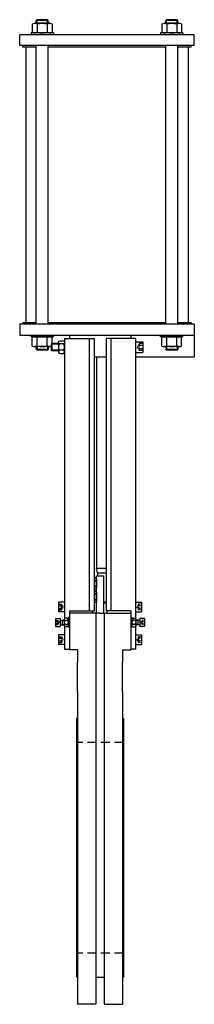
# Model space of a CAD drawing. Header units: millimetres. Extents: x 117 to 407, y 120 to 1756.
import ezdxf

# ---------------------------------------------------------------- set-up
doc = ezdxf.new("R2010")
doc.units = ezdxf.units.MM
doc.linetypes.add('RAYITAS', pattern=[0.375, 0.25, -0.125])
doc.linetypes.add('TRAZOS', pattern=[0.75, 0.5, -0.25])
doc.layers.add('CYL-XDN350B', color=7, linetype='Continuous')

msp = doc.modelspace()

# ---------------------------------------------------------------- linework, layer by layer
at = {"layer": 'CYL-XDN350B'}
for points in [[(146, 1755.6), (144.7, 1754.3)], [(164.7, 1754.3), (144.7, 1754.3)], [(144.7, 1749.6), (144.7, 1754.3)], [(163.5, 1755.6), (146, 1755.6)], [(146, 1749.6), (146, 1755.6)], [(163.5, 1755.6), (164.7, 1754.3)], [(163.5, 1749.6), (163.5, 1755.6)], [(164.7, 1749.6), (164.7, 1754.3)], [(361, 1755.6), (359.7, 1754.3)], [(379.7, 1754.3), (359.7, 1754.3)], [(359.7, 1749.6), (359.7, 1754.3)], [(378.5, 1755.6), (361, 1755.6)], [(361, 1749.6), (361, 1755.6)], [(378.5, 1749.6), (378.5, 1755.6)], [(378.5, 1755.6), (379.7, 1754.3)], [(379.7, 1749.6), (379.7, 1754.3)], [(138.2, 1748.9), (138.2, 1734.3)], [(167.1, 1749.6), (142.4, 1749.6)], [(146.5, 1748.9), (146.5, 1734.3)], [(163, 1748.9), (163, 1734.3)], [(171.2, 1748.9), (171.2, 1734.3)], [(353.2, 1748.9), (353.2, 1734.3)], [(382.1, 1749.6), (357.4, 1749.6)], [(361.5, 1748.9), (361.5, 1734.3)], [(378, 1748.9), (378, 1734.3)], [(386.2, 1748.9), (386.2, 1734.3)], [(407.2, 1730.6), (117.2, 1730.6)], [(117.2, 1712.6), (117.2, 1730.6)], [(173.2, 1733.6), (136.2, 1733.6)], [(136.2, 1733.6), (136.2, 1730.6)], [(173.2, 1733.6), (173.2, 1730.6)], [(388.2, 1733.6), (351.2, 1733.6)], [(351.2, 1733.6), (351.2, 1730.6)], [(388.2, 1733.6), (388.2, 1730.6)], [(407.2, 1712.6), (407.2, 1730.6)], [(407.2, 1712.6), (117.2, 1712.6)], [(122.2, 1710.1), (122.2, 1712.6)], [(144.7, 1710.1), (122.2, 1710.1)], [(127.2, 1710.1), (127.2, 1252.1)], [(144.7, 1249.6), (144.7, 1712.6)], [(164.7, 1249.6), (164.7, 1712.6)], [(359.7, 1710.1), (164.7, 1710.1)], [(359.7, 1249.6), (359.7, 1712.6)], [(379.7, 1249.6), (379.7, 1712.6)], [(402.2, 1710.1), (379.7, 1710.1)], [(397.2, 1710.1), (397.2, 1252.1)], [(402.2, 1710.1), (402.2, 1712.6)], [(407.2, 1249.6), (117.2, 1249.6)], [(117.2, 1249.6), (117.2, 1231.6)], [(144.7, 1252.1), (122.2, 1252.1)], [(122.2, 1252.1), (122.2, 1249.6)], [(359.7, 1252.1), (164.7, 1252.1)], [(402.2, 1252.1), (379.7, 1252.1)], [(402.2, 1252.1), (402.2, 1249.6)], [(407.2, 1249.6), (407.2, 1195.6)], [(117.2, 1231.6), (407.2, 1231.6)], [(136.2, 1228.6), (136.2, 1231.6)], [(173.2, 1228.6), (136.2, 1228.6)], [(138.2, 1213.3), (138.2, 1227.9)], [(146.5, 1213.3), (146.5, 1227.9)], [(163, 1213.3), (163, 1227.9)], [(171.2, 1217.6), (171.2, 1227.9)], [(173.2, 1228.6), (173.2, 1231.6)], [(199.7, 1231.6), (199.7, 1225.6)], [(301.7, 1231.6), (301.7, 1225.6)], [(351.2, 1228.6), (351.2, 1231.6)], [(388.2, 1228.6), (351.2, 1228.6)], [(353.2, 1213.3), (353.2, 1227.9)], [(361.5, 1213.3), (361.5, 1227.9)], [(378, 1213.3), (378, 1227.9)], [(386.2, 1213.3), (386.2, 1227.9)], [(388.2, 1228.6), (388.2, 1231.6)], [(167.1, 1212.6), (142.4, 1212.6)], [(144.7, 1212.6), (144.7, 1207.8)], [(146, 1212.6), (146, 1206.6)], [(163.5, 1212.6), (163.5, 1206.6)], [(164.7, 1212.6), (164.7, 1207.8)], [(170.7, 1217.6), (169.7, 1216.6)], [(169.7, 1216.6), (169.7, 1206.6)], [(181.7, 1216.6), (169.7, 1216.6)], [(170.7, 1217.6), (170.7, 1205.6)], [(181.7, 1217.6), (170.7, 1217.6)], [(181.7, 1219.5), (181.7, 1203.7)], [(191.7, 1225.6), (191.7, 760.7)], [(191.7, 1225.6), (240.7, 1225.6)], [(191.7, 1219.5), (191.7, 1203.7)], [(232.7, 1225.6), (232.7, 773.6)], [(240.7, 1225.6), (240.7, 773.6)], [(260.7, 1225.6), (260.7, 773.6)], [(309.7, 1225.6), (260.7, 1225.6)], [(268.7, 1225.6), (268.7, 773.6)], [(309.7, 1225.6), (309.7, 760.7)], [(309.7, 1220.6), (309.7, 1202.6)], [(309.7, 1220.6), (321.7, 1220.6)], [(321.7, 1220.6), (321.7, 1202.6)], [(382.1, 1212.6), (357.4, 1212.6)], [(359.7, 1212.6), (359.7, 1207.8)], [(361, 1212.6), (361, 1206.6)], [(378.5, 1212.6), (378.5, 1206.6)], [(379.7, 1212.6), (379.7, 1207.8)], [(164.7, 1207.8), (144.7, 1207.8)], [(146, 1206.6), (144.7, 1207.8)], [(163.5, 1206.6), (146, 1206.6)], [(163.5, 1206.6), (164.7, 1207.8)], [(181.7, 1206.6), (169.7, 1206.6)], [(169.7, 1206.6), (170.7, 1205.6)], [(181.7, 1205.6), (170.7, 1205.6)], [(240.7, 1195.6), (260.7, 1195.6)], [(244.7, 1195.6), (244.7, 844.1)], [(309.7, 1202.6), (321.7, 1202.6)], [(309.7, 1195.6), (407.2, 1195.6)], [(379.7, 1207.8), (359.7, 1207.8)], [(361, 1206.6), (359.7, 1207.8)], [(378.5, 1206.6), (361, 1206.6)], [(378.5, 1206.6), (379.7, 1207.8)], [(244.7, 844.1), (260.7, 844.1)], [(246.7, 836.6), (244.7, 844.1)], [(246.7, 836.6), (246.7, 831.6)], [(246.7, 836.6), (260.7, 836.6)], [(242.7, 828), (240.7, 828)], [(242.7, 823.3), (240.7, 823.3)], [(244.7, 769.6), (244.7, 831.6)], [(244.7, 831.6), (256.7, 831.6)], [(244.7, 825.7), (244.7, 811.5)], [(256.7, 769.6), (256.7, 831.6)], [(242.7, 813.9), (240.7, 813.9)], [(242.7, 809.1), (240.7, 809.1)], [(242.7, 806), (240.7, 806)], [(244.7, 803.7), (244.7, 789.5)], [(191.7, 787.6), (181.7, 787.6)], [(181.7, 787.6), (181.7, 771.6)], [(191.7, 787.6), (191.7, 771.6)], [(242.7, 801.3), (240.7, 801.3)], [(242.7, 791.9), (240.7, 791.9)], [(242.7, 787.1), (240.7, 787.1)], [(256.7, 788.6), (260.7, 788.6)], [(256.7, 786.6), (260.7, 786.6)], [(309.7, 787.6), (309.7, 771.6)], [(309.7, 787.6), (319.7, 787.6)], [(319.7, 787.6), (319.7, 771.6)], [(191.7, 771.6), (181.7, 771.6)], [(199.7, 773.6), (199.7, 708.6)], [(199.7, 773.6), (240.7, 773.6)], [(250.7, 769.6), (199.7, 769.6)], [(238.7, 769.6), (238.7, 773.6)], [(243.7, 769.6), (243.7, 119.6)], [(250.7, 769.6), (301.7, 769.6)], [(257.7, 769.6), (257.7, 119.6)], [(301.7, 773.6), (260.7, 773.6)], [(262.7, 769.6), (262.7, 773.6)], [(301.7, 773.6), (301.7, 708.6)], [(309.7, 771.6), (319.7, 771.6)], [(176.7, 760.6), (176.7, 747.6)], [(176.7, 760.6), (184.7, 760.6)], [(184.7, 760.6), (184.7, 747.6)], [(184.7, 758.1), (191.2, 758.1)], [(187.7, 758.1), (187.7, 750.1)], [(187.7, 757.3), (191.2, 757.3)], [(191.2, 759.5), (191.2, 748.7)], [(191.7, 758.2), (191.7, 758.1)], [(196.1, 761.3), (192.8, 761.3)], [(192.8, 757.7), (196.1, 757.7)], [(197.7, 762.1), (197.7, 746.1)], [(199.7, 762.1), (197.7, 762.1)], [(197.7, 759.5), (197.7, 748.7)], [(199.7, 762.1), (199.7, 746.1)], [(301.7, 762.1), (301.7, 746.1)], [(301.7, 762.1), (303.7, 762.1)], [(303.7, 762.1), (303.7, 746.1)], [(303.7, 759.5), (303.7, 748.7)], [(305.3, 761.3), (308.6, 761.3)], [(308.6, 757.7), (305.3, 757.7)], [(309.7, 758.2), (309.7, 758.1)], [(310.2, 759.5), (310.2, 748.7)], [(316.7, 758.1), (310.2, 758.1)], [(313.7, 757.3), (310.2, 757.3)], [(313.7, 758.1), (313.7, 750.1)], [(316.7, 760.6), (316.7, 747.6)], [(324.7, 760.6), (316.7, 760.6)], [(324.7, 760.6), (324.7, 747.6)], [(176.7, 747.6), (184.7, 747.6)], [(184.7, 750.1), (191.2, 750.1)], [(187.7, 750.8), (191.2, 750.8)], [(191.7, 750.1), (191.7, 749.9)], [(191.7, 747.5), (191.7, 709.6)], [(192.8, 750.5), (196.1, 750.5)], [(196.1, 746.9), (192.8, 746.9)], [(199.7, 746.1), (197.7, 746.1)], [(301.7, 746.1), (303.7, 746.1)], [(308.6, 750.5), (305.3, 750.5)], [(305.3, 746.9), (308.6, 746.9)], [(309.7, 750.1), (309.7, 749.9)], [(309.7, 747.5), (309.7, 709.6)], [(313.7, 750.8), (310.2, 750.8)], [(316.7, 750.1), (310.2, 750.1)], [(324.7, 747.6), (316.7, 747.6)], [(191.7, 733.6), (181.7, 733.6)], [(181.7, 733.6), (181.7, 717.6)], [(191.7, 733.6), (191.7, 717.6)], [(309.7, 733.6), (319.7, 733.6)], [(309.7, 733.6), (309.7, 717.6)], [(319.7, 733.6), (319.7, 717.6)], [(191.7, 717.6), (181.7, 717.6)], [(191.7, 709.6), (199.7, 709.6)], [(213.2, 708.6), (199.7, 708.6)], [(213.2, 708.6), (213.2, 688.6)], [(288.2, 708.6), (288.2, 688.6)], [(288.2, 708.6), (301.7, 708.6)], [(309.7, 709.6), (301.7, 709.6)], [(309.7, 717.6), (319.7, 717.6)], [(213.2, 638.6), (213.2, 688.6)], [(288.2, 638.6), (288.2, 688.6)], [(213.2, 638.6), (213.2, 119.6)], [(288.2, 638.6), (288.2, 119.6)], [(213.2, 594.6), (211.7, 594.6)], [(211.7, 594.6), (211.7, 554.6)], [(288.2, 594.6), (289.7, 594.6)], [(289.7, 594.6), (289.7, 554.6)], [(211.7, 554.6), (211.7, 204.6)], [(289.7, 554.6), (289.7, 204.6)], [(211.7, 204.6), (211.7, 164.6)], [(289.7, 204.6), (289.7, 164.6)], [(213.2, 164.6), (211.7, 164.6)], [(243.7, 164.6), (257.7, 164.6)], [(288.2, 164.6), (289.7, 164.6)], [(243.7, 119.6), (213.2, 119.6)], [(257.7, 119.6), (288.2, 119.6)]]:
    msp.add_lwpolyline(points, dxfattribs=at)
for points in [[(138.2, 1748.9, -0.176991), (146.5, 1748.9, -0.088495), (163, 1748.9, -0.176991), (171.2, 1748.9)], [(138.2, 1734.3, 0.176991), (146.5, 1734.3, 0.088495), (163, 1734.3, 0.176991), (171.2, 1734.3)], [(353.2, 1748.9, -0.176991), (361.5, 1748.9, -0.088495), (378, 1748.9, -0.176991), (386.2, 1748.9)], [(353.2, 1734.3, 0.176991), (361.5, 1734.3, 0.088495), (378, 1734.3, 0.176991), (386.2, 1734.3)], [(138.2, 1227.9, -0.176991), (146.5, 1227.9, -0.088495), (163, 1227.9, -0.176991), (171.2, 1227.9)], [(353.2, 1227.9, -0.176991), (361.5, 1227.9, -0.088495), (378, 1227.9, -0.176991), (386.2, 1227.9)], [(138.2, 1213.3, 0.176991), (146.5, 1213.3, 0.088495), (163, 1213.3, 0.144107), (169.7, 1212.9, 0.144107)], [(184.2, 1216.9, 0.473934), (184.2, 1206.3)], [(189.2, 1206.3, 0.473934), (189.2, 1216.9)], [(353.2, 1213.3, 0.176991), (361.5, 1213.3, 0.088495), (378, 1213.3, 0.176991), (386.2, 1213.3)], [(242.7, 828, -0.846561), (242.7, 823.3, -0.42328), (242.7, 813.9, -0.846561), (242.7, 809.1)], [(242.7, 806, -0.846561), (242.7, 801.3, -0.42328), (242.7, 791.9, -0.846561), (242.7, 787.1)], [(192.8, 761.3, 0.904033), (192.8, 757.7, 0.452017), (192.8, 750.5, 0.904033), (192.8, 746.9)], [(196.1, 761.3, -0.904033), (196.1, 757.7, -0.452017), (196.1, 750.5, -0.904033), (196.1, 746.9)], [(305.3, 761.3, 0.904033), (305.3, 757.7, 0.452017), (305.3, 750.5, 0.904033), (305.3, 746.9)], [(308.6, 761.3, -0.904033), (308.6, 757.7, -0.452017), (308.6, 750.5, -0.904033), (308.6, 746.9)]]:
    msp.add_lwpolyline(points, format="xyb", dxfattribs=at)
for points in [[(184.2, 1216.9, -0.947867), (184.2, 1222.1), (189.2, 1222.1, -0.947867), (189.2, 1216.9)], [(189.2, 1201, 0.947867), (189.2, 1206.3), (184.2, 1206.3, 0.947867), (184.2, 1201)]]:
    msp.add_lwpolyline(points, format="xyb", close=True, dxfattribs=at)
at = {"layer": 'CYL-XDN350B', "linetype": 'RAYITAS', "ltscale": 6}
for points in [[(315.6, 1217.2), (312.4, 1211.6)], [(315.6, 1206), (312.4, 1211.6)], [(321.7, 1217.3), (315.9, 1217.3)], [(321.7, 1214.4), (316, 1214.4)], [(321.7, 1205.9), (315.9, 1205.9)], [(321.7, 1208.7), (316, 1208.7)], [(181.7, 784.2), (186.6, 784.2)], [(181.7, 781.9), (186.5, 781.9)], [(181.7, 777.3), (186.5, 777.3)], [(181.7, 775), (186.6, 775)], [(186.8, 784), (189.4, 779.6)], [(186.8, 775.1), (189.4, 779.6)], [(314.6, 784), (312.1, 779.6)], [(314.6, 775.1), (312.1, 779.6)], [(319.7, 784.2), (314.9, 784.2)], [(319.7, 775), (314.9, 775)], [(319.7, 781.9), (315, 781.9)], [(319.7, 777.3), (315, 777.3)], [(176.7, 757.5), (180.6, 757.5)], [(176.7, 755.8), (180.5, 755.8)], [(180.8, 757.4), (182.7, 754.1)], [(180.8, 750.8), (182.7, 754.1)], [(320.6, 757.4), (318.7, 754.1)], [(320.6, 750.8), (318.7, 754.1)], [(324.7, 757.5), (320.9, 757.5)], [(324.7, 755.8), (321, 755.8)], [(176.7, 752.4), (180.5, 752.4)], [(176.7, 750.7), (180.6, 750.7)], [(324.7, 750.7), (320.9, 750.7)], [(324.7, 752.4), (321, 752.4)], [(181.7, 730.2), (186.6, 730.2)], [(181.7, 727.9), (186.5, 727.9)], [(181.7, 723.3), (186.5, 723.3)], [(181.7, 721), (186.6, 721)], [(186.8, 730), (189.4, 725.6)], [(186.8, 721.1), (189.4, 725.6)], [(314.6, 730), (312.1, 725.6)], [(314.6, 721.1), (312.1, 725.6)], [(319.7, 730.2), (314.9, 730.2)], [(319.7, 721), (314.9, 721)], [(319.7, 727.9), (315, 727.9)], [(319.7, 723.3), (315, 723.3)]]:
    msp.add_lwpolyline(points, dxfattribs=at)
for points in [[(315.9, 1217.3, 0.267949), (315.6, 1217.2)], [(316, 1217.3, 0.174978), (316, 1214.4)], [(316, 1214.4, 0.087489), (316, 1208.7)], [(315.6, 1206, 0.267949), (315.9, 1205.9)], [(316, 1208.7, 0.174978), (316, 1205.9)], [(186.5, 781.9, 0.218579), (186.5, 784.2)], [(186.5, 777.3, 0.10929), (186.5, 781.9)], [(186.5, 775, 0.218579), (186.5, 777.3)], [(186.8, 784, 0.267949), (186.6, 784.2)], [(186.6, 775, 0.267949), (186.8, 775.1)], [(314.9, 784.2, 0.267949), (314.6, 784)], [(314.6, 775.1, 0.267949), (314.9, 775)], [(315, 784.2, 0.218579), (315, 781.9)], [(315, 781.9, 0.10929), (315, 777.3)], [(315, 777.3, 0.218579), (315, 775)], [(180.5, 755.8, 0.291545), (180.5, 757.5)], [(180.5, 752.4, 0.145773), (180.5, 755.8)], [(180.8, 757.4, 0.267949), (180.6, 757.5)], [(320.9, 757.5, 0.267949), (320.6, 757.4)], [(321, 757.5, 0.291545), (321, 755.8)], [(321, 755.8, 0.145773), (321, 752.4)], [(180.5, 750.7, 0.291545), (180.5, 752.4)], [(180.6, 750.7, 0.267949), (180.8, 750.8)], [(320.6, 750.8, 0.267949), (320.9, 750.7)], [(321, 752.4, 0.291545), (321, 750.7)], [(186.5, 727.9, 0.218579), (186.5, 730.2)], [(186.5, 723.3, 0.10929), (186.5, 727.9)], [(186.5, 721, 0.218579), (186.5, 723.3)], [(186.8, 730, 0.267949), (186.6, 730.2)], [(186.6, 721, 0.267949), (186.8, 721.1)], [(314.9, 730.2, 0.267949), (314.6, 730)], [(314.6, 721.1, 0.267949), (314.9, 721)], [(315, 730.2, 0.218579), (315, 727.9)], [(315, 727.9, 0.10929), (315, 723.3)], [(315, 723.3, 0.218579), (315, 721)]]:
    msp.add_lwpolyline(points, format="xyb", dxfattribs=at)
at = {"layer": 'CYL-XDN350B', "linetype": 'TRAZOS', "ltscale": 30}
for points in [[(289.7, 554.6), (211.7, 554.6)], [(289.7, 204.6), (211.7, 204.6)]]:
    msp.add_lwpolyline(points, dxfattribs=at)

doc.saveas('drawing.dxf')
